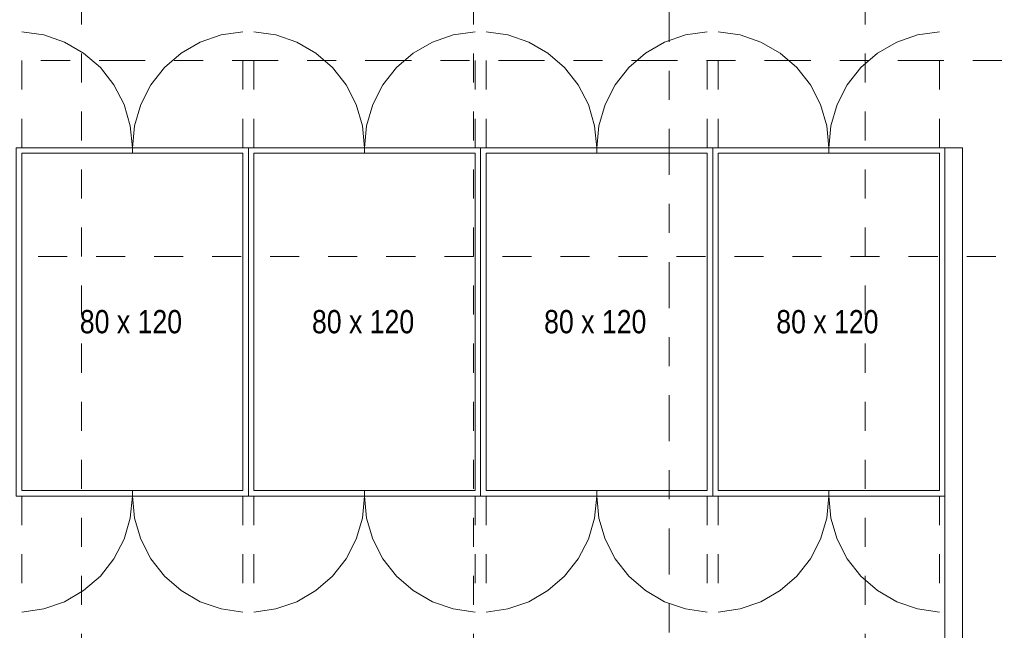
# Model space of a CAD drawing. Header units: metres. Extents: x -45.2 to 14.3, y -31.8 to 10.2.
# Tile 64 of 148: x -32.6 to -29.2, y -2.6 to -0.5. Entities that reach past the tile are written whole.
import ezdxf

# ---------------------------------------------------------------- set-up
doc = ezdxf.new("R2010")
doc.units = ezdxf.units.M
doc.header["$LTSCALE"] = 0.05
for name, pattern in [('Achsen 01', [5.291531, 3.175, -1.058062, 0.352704, -0.705764]), ('gestrichelt - 01', [2, 1, -1]), ('Raster 01', [2, 1, -1])]:
    doc.linetypes.add(name, pattern=pattern)
for name, color, linetype, lineweight, true_color in [('ACTES-Servertüren', 7, 'gestrichelt - 01', 9, 0xa6a6a6), ('AV1-Einrichtung', 7, 'Continuous', 9, 0xa6a6a6), ('AV1-Raster', 7, 'Raster 01', 9, 0xa6a6a6)]:
    doc.layers.add(name, color=color, linetype=linetype, lineweight=lineweight, true_color=true_color)
doc.layers.add('AV1-Schnitt Achsen', color=7, linetype='Achsen 01', lineweight=18)
doc.styles.add('Arial Narrow', font='ARIALN.TTF')

msp = doc.modelspace()

# ---------------------------------------------------------------- linework, layer by layer
at = {"layer": 'ACTES-Servertüren', "color": 253, "linetype": 'gestrichelt - 01', "lineweight": 9, "true_color": 0xa6a6a6}
for p, q in [((-32.606, -0.975), (-32.606, -0.575)), ((-31.844, -0.975), (-31.844, -0.575)), ((-31.806, -0.975), (-31.806, -0.575)), ((-31.044, -0.975), (-31.044, -0.575)), ((-31.006, -0.975), (-31.006, -0.575)), ((-30.244, -0.975), (-30.244, -0.575)), ((-30.206, -0.975), (-30.206, -0.575)), ((-29.444, -0.975), (-29.444, -0.575)), ((-32.606, -2.175), (-32.606, -2.575)), ((-31.844, -2.175), (-31.844, -2.575)), ((-31.806, -2.175), (-31.806, -2.575)), ((-31.044, -2.175), (-31.044, -2.575)), ((-31.006, -2.175), (-31.006, -2.575)), ((-30.244, -2.175), (-30.244, -2.575)), ((-30.206, -2.175), (-30.206, -2.575)), ((-29.444, -2.175), (-29.444, -2.575))]:
    msp.add_line(p, q, dxfattribs=at)
for points in [[(-32.225, -0.975), (-32.2322, -0.8993), (-32.2537, -0.8263), (-32.2885, -0.7587), (-32.3355, -0.6989), (-32.393, -0.6491), (-32.4589, -0.6111), (-32.5307, -0.5863), (-32.606, -0.5755)], [(-31.844, -0.5755), (-31.9193, -0.5863), (-31.9911, -0.6111), (-32.057, -0.6491), (-32.1145, -0.6989), (-32.1615, -0.7587), (-32.1963, -0.8263), (-32.2178, -0.8993), (-32.225, -0.975)], [(-31.425, -0.975), (-31.4322, -0.8993), (-31.4537, -0.8263), (-31.4885, -0.7587), (-31.5355, -0.6989), (-31.593, -0.6491), (-31.6589, -0.6111), (-31.7307, -0.5863), (-31.806, -0.5755)], [(-31.044, -0.5755), (-31.1193, -0.5863), (-31.1911, -0.6111), (-31.257, -0.6491), (-31.3145, -0.6989), (-31.3615, -0.7587), (-31.3963, -0.8263), (-31.4178, -0.8993), (-31.425, -0.975)], [(-30.625, -0.975), (-30.6322, -0.8993), (-30.6537, -0.8263), (-30.6885, -0.7587), (-30.7355, -0.6989), (-30.793, -0.6491), (-30.8589, -0.6111), (-30.9307, -0.5863), (-31.006, -0.5755)], [(-30.244, -0.5755), (-30.3193, -0.5863), (-30.3911, -0.6111), (-30.457, -0.6491), (-30.5145, -0.6989), (-30.5615, -0.7587), (-30.5963, -0.8263), (-30.6178, -0.8993), (-30.625, -0.975)], [(-29.825, -0.975), (-29.8322, -0.8993), (-29.8537, -0.8263), (-29.8885, -0.7587), (-29.9355, -0.6989), (-29.993, -0.6491), (-30.0589, -0.6111), (-30.1307, -0.5863), (-30.206, -0.5755)], [(-29.444, -0.5755), (-29.5193, -0.5863), (-29.5911, -0.6111), (-29.657, -0.6491), (-29.7145, -0.6989), (-29.7615, -0.7587), (-29.7963, -0.8263), (-29.8178, -0.8993), (-29.825, -0.975)], [(-32.606, -2.5745), (-32.5307, -2.5637), (-32.4589, -2.5389), (-32.393, -2.5009), (-32.3355, -2.4511), (-32.2885, -2.3913), (-32.2537, -2.3237), (-32.2322, -2.2507), (-32.225, -2.175)], [(-32.225, -2.175), (-32.2178, -2.2507), (-32.1963, -2.3237), (-32.1615, -2.3913), (-32.1145, -2.4511), (-32.057, -2.5009), (-31.9911, -2.5389), (-31.9193, -2.5637), (-31.844, -2.5745)], [(-31.806, -2.5745), (-31.7307, -2.5637), (-31.6589, -2.5389), (-31.593, -2.5009), (-31.5355, -2.4511), (-31.4885, -2.3913), (-31.4537, -2.3237), (-31.4322, -2.2507), (-31.425, -2.175)], [(-31.425, -2.175), (-31.4178, -2.2507), (-31.3963, -2.3237), (-31.3615, -2.3913), (-31.3145, -2.4511), (-31.257, -2.5009), (-31.1911, -2.5389), (-31.1193, -2.5637), (-31.044, -2.5745)], [(-31.006, -2.5745), (-30.9307, -2.5637), (-30.8589, -2.5389), (-30.793, -2.5009), (-30.7355, -2.4511), (-30.6885, -2.3913), (-30.6537, -2.3237), (-30.6322, -2.2507), (-30.625, -2.175)], [(-30.625, -2.175), (-30.6178, -2.2507), (-30.5963, -2.3237), (-30.5615, -2.3913), (-30.5145, -2.4511), (-30.457, -2.5009), (-30.3911, -2.5389), (-30.3193, -2.5637), (-30.244, -2.5745)], [(-30.206, -2.5745), (-30.1307, -2.5637), (-30.0589, -2.5389), (-29.993, -2.5009), (-29.9355, -2.4511), (-29.8885, -2.3913), (-29.8537, -2.3237), (-29.8322, -2.2507), (-29.825, -2.175)], [(-29.825, -2.175), (-29.8178, -2.2507), (-29.7963, -2.3237), (-29.7615, -2.3913), (-29.7145, -2.4511), (-29.657, -2.5009), (-29.5911, -2.5389), (-29.5193, -2.5637), (-29.444, -2.5745)]]:
    msp.add_lwpolyline(points, dxfattribs=at)
at = {"layer": 'AV1-Einrichtung'}
for p, q in [((-32.225, -0.994), (-32.225, -0.975)), ((-31.425, -0.994), (-31.425, -0.975)), ((-30.625, -0.994), (-30.625, -0.975)), ((-29.825, -0.994), (-29.825, -0.975)), ((-32.225, -2.156), (-32.225, -2.175)), ((-31.425, -2.156), (-31.425, -2.175)), ((-30.625, -2.156), (-30.625, -2.175)), ((-29.825, -2.156), (-29.825, -2.175))]:
    msp.add_line(p, q, dxfattribs=at)
for points in [[(-31.825, -2.175), (-32.625, -2.175), (-32.625, -0.975), (-31.825, -0.975)], [(-32.625, -0.975), (-31.825, -0.975), (-31.825, -2.175), (-32.625, -2.175)], [(-31.025, -2.175), (-31.825, -2.175), (-31.825, -0.975), (-31.025, -0.975)], [(-31.825, -0.975), (-31.025, -0.975), (-31.025, -2.175), (-31.825, -2.175)], [(-30.225, -2.175), (-31.025, -2.175), (-31.025, -0.975), (-30.225, -0.975)], [(-31.025, -0.975), (-30.225, -0.975), (-30.225, -2.175), (-31.025, -2.175)], [(-29.425, -2.175), (-30.225, -2.175), (-30.225, -0.975), (-29.425, -0.975)], [(-30.225, -0.975), (-29.425, -0.975), (-29.425, -2.175), (-30.225, -2.175)], [(-29.425, -2.775), (-29.425, -0.975), (-29.365, -0.975), (-29.365, -2.775)], [(-32.606, -0.994), (-31.844, -0.994), (-31.844, -2.156), (-32.606, -2.156)], [(-31.806, -0.994), (-31.044, -0.994), (-31.044, -2.156), (-31.806, -2.156)], [(-31.006, -0.994), (-30.244, -0.994), (-30.244, -2.156), (-31.006, -2.156)], [(-30.206, -0.994), (-29.444, -0.994), (-29.444, -2.156), (-30.206, -2.156)]]:
    msp.add_lwpolyline(points, close=True, dxfattribs=at)
at = {"layer": 'AV1-Raster'}
for p, q in [((-32.4, -22.95), (-32.4, 1.35)), ((-31.05, -22.95), (-31.05, 1.35)), ((-29.7, -22.95), (-29.7, 1.35)), ((1.35, -1.35), (-40.5, -1.35))]:
    msp.add_line(p, q, dxfattribs=at)
at = {"layer": 'AV1-Schnitt Achsen'}
for p, q in [((-30.375, -26.3), (-30.375, 4.7)), ((-43.35, -0.675), (4.2, -0.675))]:
    msp.add_line(p, q, dxfattribs=at)
at = {"layer": 'Defpoints', "color": 0, "lineweight": 0}
for p, q in [((-29.365, -0.975), (-29.365, -0.975)), ((-29.365, -0.975), (-29.365, -0.975)), ((-29.365, -0.975), (-29.365, -0.975)), ((-29.365, -0.975), (-29.365, -0.975)), ((-29.425, -2.175), (-29.425, -2.175)), ((-29.425, -2.175), (-29.425, -2.175))]:
    msp.add_line(p, q, dxfattribs=at)

# ---------------------------------------------------------------- texts
at = {"layer": 'AV1-Einrichtung', "char_height": 0.08015, "attachment_point": 7, "style": 'Arial Narrow'}
for insert in [(-32.4062, -1.6155), (-31.6062, -1.6155), (-30.8062, -1.6155), (-30.0062, -1.6155)]:
    msp.add_mtext('80 x 120', dxfattribs=dict(at, insert=insert))

doc.saveas('drawing.dxf')
